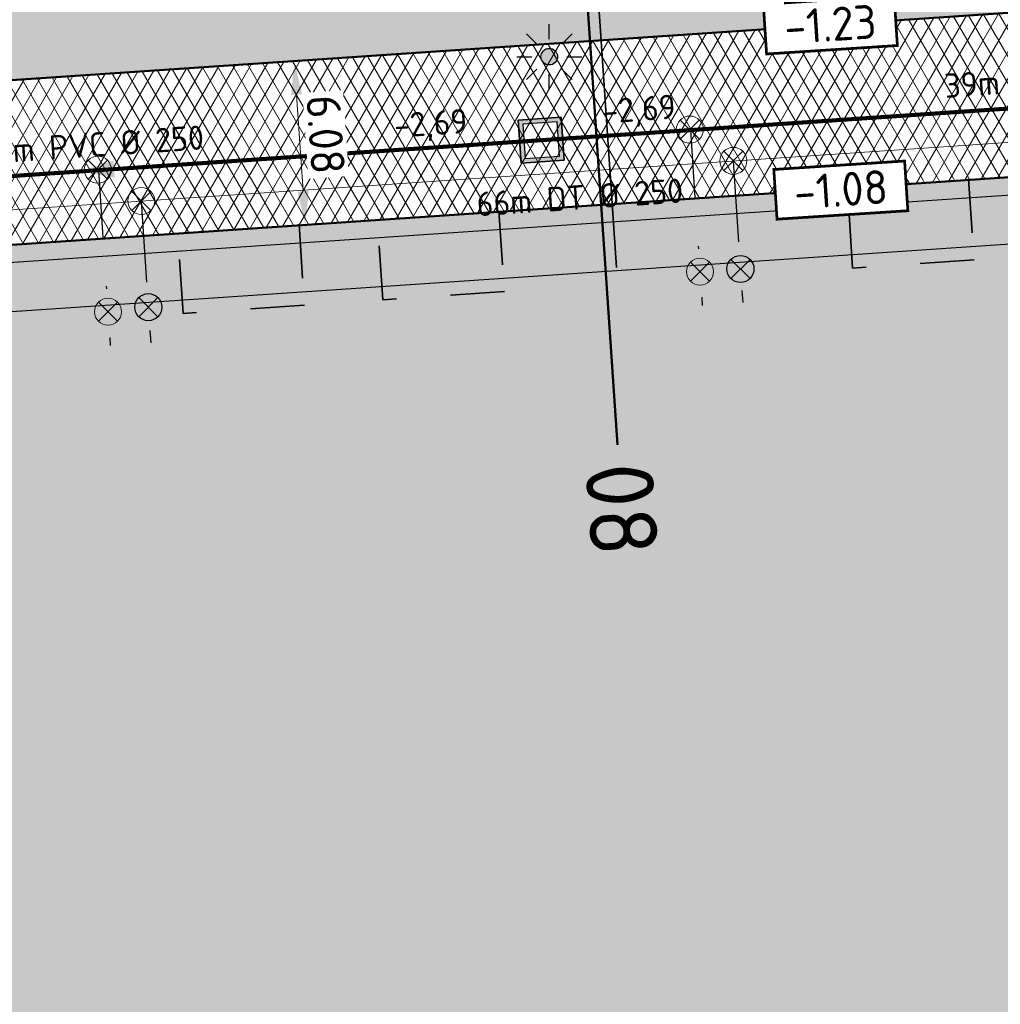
# Model space of a CAD drawing. Header units: metres. Extents: x 240159 to 241664, y 578380 to 583939.
# Tile 45 of 71: x 240620 to 240656, y 583683 to 583719. Entities that reach past the tile are written whole.
import ezdxf
from ezdxf.enums import TextEntityAlignment as Align

# ---------------------------------------------------------------- set-up
doc = ezdxf.new("R2010")
doc.units = ezdxf.units.M
doc.set_wipeout_variables(frame=1)
for name, pattern in [('RI-HWA_HUISAANSLUITING', [4.8, 3, -1.8]), ('RI-VWA_HUISAANSLUITING', [6.1, 2.5, -1.8, 0, -1.8]), ('XX-HIDDEN', [4, 2, -2])]:
    doc.linetypes.add(name, pattern=pattern)
for name, color, linetype, lineweight in [('N-AL-HOOGTELABEL-S', 7, 'Continuous', 13), ('N-GV-GR-BOLLEN-A', 92, 'Continuous', 9), ('N-WE-IE-MEUBILAIR_WEGMEUBILAIR_LICHTMAST_MET_PASTEGEL-S', 7, 'Continuous', 25), ('N-WE-KL-MANTELBUIS-G', 7, 'KL-MANTELBUIS-N', 35), ('N-WE-KL-TRACE_WENSTRACE-A', 7, 'Continuous', 25), ('N-WE-RI-BOB-T', 7, 'Continuous', 13), ('N-WE-RI-MATERIAAL_DIAMETER_LENGTE-T', 7, 'Continuous', 13), ('N-WE-RI-STROOMRICHTING-S', 7, 'Continuous', 13), ('N-WE-VH-KANTVERHARDING-GD', 4, 'Continuous', 50), ('N-WE-VH-MATERIAALGRENS-G', 7, 'XX-HIDDEN', 35), ('N-WE-VH-VERHARDING_ASFALT_DEKLAAG-A', 252, 'Continuous', 18), ('N-WE-VH-VERHARDING_HALFVERHARDING-A', 234, 'Continuous', 9), ('X-XX-AL-REFERENTIE-M', 7, 'Continuous', 18), ('X-XX-AL-VERWIJZING_PROFIEL-S', 160, 'Continuous', 13)]:
    doc.layers.add(name, color=color, linetype=linetype, lineweight=lineweight)
for name, color, linetype, lineweight, true_color in [('N-WE-RI-HWA_HUISAANSLUITING_PVC_125-G', 150, 'RI-HWA_HUISAANSLUITING', 25, 0x007fff), ('N-WE-RI-HWA_HULPSTUK-ONTSTOPPINGSSTUK-S', 150, 'Continuous', 25, 0x007fff), ('N-WE-RI-HWA_HULPSTUK_INLAAT-S', 150, 'Continuous', 13, 0x007fff), ('N-WE-RI-HWA_LEIDINGINFO-S', 150, 'Continuous', 13, 0x007fff), ('N-WE-RI-HWA_TRANSPORTLEIDING_BETON_500-G', 150, 'Continuous', 20, 0x007fff), ('N-WE-RI-VWA_HUISAANSLUITING_PVC_125-G', 20, 'RI-VWA_HUISAANSLUITING', 25, 0xff3f00), ('N-WE-RI-VWA_HULPSTUK_INLAAT-S', 20, 'Continuous', 13, 0xff3f00), ('N-WE-RI-VWA_HULPSTUK_ONTSTOPPINGSSTUK-S', 20, 'Continuous', 13, 0xff3f00), ('N-WE-RI-VWA_LEIDINGINFO-S', 20, 'Continuous', 13, 0xff3f00), ('N-WE-RI-VWA_RIOOLPUT-S', 20, 'Continuous', 13, 0xff3f00), ('N-WE-RI-VWA_TRANSPORTLEIDING_BETON_500-G', 20, 'Continuous', 20, 0xff3f00)]:
    doc.layers.add(name, color=color, linetype=linetype, lineweight=lineweight, true_color=true_color)
doc.styles.add('NLCS-ISO', font='NLCS-ISO.ttf')
doc.styles.add('NLCS-ISO-ANNOTATIEF-T25', font='NLCS-ISO.ttf', dxfattribs={"height": 2.5})
doc.styles.add('NLCS-ISO-M1000-T25', font='NLCS-ISO.ttf', dxfattribs={"height": 2.5})
doc.linetypes.add('KL-MANTELBUIS-N', pattern='A,0,-2,[80,NLCS.SHX,S=1,R=0,X=0,Y=0],-2', length=4)
doc.dimstyles.new('NLCS-ANNOTATIEF-T25-PIJL_L2_H1', dxfattribs={"dimtxt": 2.5, "dimasz": 2.5, "dimexe": 2, "dimexo": 2, "dimgap": 0.7, "dimtad": 1, "dimzin": 0, "dimdsep": 46, "dimtxsty": 'NLCS-ISO-ANNOTATIEF-T25', "dimcen": 0, "dimdle": 2, "dimclrd": 256, "dimclre": 256, "dimclrt": 256, "dimadec": 1, "dimazin": 0, "dimtfac": 1, "dimtdec": 3, "dimtofl": 0, "dimtmove": 0, "dimatfit": 3, "dimfxl": 2, "dimfxlon": 1, "dimtfillclr": 256, "dimtolj": 1, "dimtzin": 0, "dimlwd": -1, "dimlwe": -1, "dimarcsym": 0})
pattern_1 = [(45, (0, 0), (-0.8749916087, 0.8749916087), [0.3, -0.937425]), (135, (0, 0), (-0.8749916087, -0.8749916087), [0.3, -0.937425])]

# ---------------------------------------------------------------- blocks, each defined once
blk = doc.blocks.new('SAL-HOOGTELABEL_AANLEG-SO')
blk.add_wipeout([(-4.843, 1.799), (4.851, 1.799), (4.851, -1.887), (-4.843, -1.887)])
at = {"const_width": 0.2}
blk.add_lwpolyline([(-4.843, 1.799), (4.851, 1.799), (4.851, -1.887), (-4.843, -1.887)], close=True, dxfattribs=at)
at = {"style": 'NLCS-ISO'}
blk.add_attdef('HOOGTE', text='', height=2, dxfattribs=at).set_placement((0, 0), align=Align.MIDDLE_CENTER)
blk = doc.blocks.new('*U39')
at = {"lineweight": -3}
h = blk.add_hatch(color=256, dxfattribs=at)
h.dxf.hatch_style = 1
h.paths.add_polyline_path([(2.131, -1.86), (1.86, 2.131), (-2.131, 1.86), (-1.86, -2.131)])
h.paths.add_polyline_path([(-1.488, -1.705), (-1.705, 1.488), (1.488, 1.705), (1.705, -1.488)], flags=16)
at = {"lineweight": -3, "flags": 128}
for points in [[(2.131, -1.86), (-1.86, -2.131), (-2.131, 1.86), (1.86, 2.131)], [(-2.131, 1.86), (-1.86, -2.131), (2.131, -1.86), (1.86, 2.131)], [(-1.705, 1.488), (-1.488, -1.705), (1.705, -1.488), (1.488, 1.705)]]:
    blk.add_lwpolyline(points, close=True, dxfattribs=at)
blk = doc.blocks.new('*U82')
at = {"color": 0}
blk.add_line((-1.257, -0.085), (1.257, 0.085), dxfattribs=at)
at = {"layer": 'N-WE-RI-STROOMRICHTING-S', "color": 0}
blk.add_solid([(-1.257, -0.085), (1.3, -0.543), (1.214, 0.714)], dxfattribs=at)
at = {"layer": 'N-WE-RI-BOB-T', "color": 0, "style": 'NLCS-ISO'}
for tag, p in [('BOB_RECHTS', (24.799, 3.316)), ('BOB_LINKS', (-25.28, -0.085))]:
    blk.add_attdef(tag, text='', height=1.8, rotation=3.8856, dxfattribs=at).set_placement(p, align=Align.MIDDLE_CENTER)
at = {"layer": 'N-WE-RI-MATERIAAL_DIAMETER_LENGTE-T', "color": 0, "style": 'NLCS-ISO'}
blk.add_attdef('RIOOLINFO_001', (-11.831, 0.211), '', height=1.8, rotation=3.8856, dxfattribs=at)
blk = doc.blocks.new('*U81')
at = {"color": 0}
blk.add_line((-1.257, -0.089), (1.257, 0.089), dxfattribs=at)
at = {"layer": 'N-WE-RI-STROOMRICHTING-S', "color": 0}
blk.add_solid([(-1.257, -0.089), (1.301, -0.54), (1.213, 0.717)], dxfattribs=at)
at = {"layer": 'N-WE-RI-BOB-T', "color": 0, "style": 'NLCS-ISO'}
for tag, p in [('BOB_RECHTS', (30.633, 3.794)), ('BOB_LINKS', (-31.122, -0.564))]:
    blk.add_attdef(tag, text='', height=1.8, rotation=4.03675, dxfattribs=at).set_placement(p, align=Align.MIDDLE_CENTER)
at = {"layer": 'N-WE-RI-MATERIAAL_DIAMETER_LENGTE-T', "color": 0, "style": 'NLCS-ISO'}
blk.add_attdef('RIOOLINFO_001', (-11.832, 0.18), '', height=1.8, rotation=4.03675, dxfattribs=at)
blk = doc.blocks.new('SRI-HULP_INLAAT')
at = {"flags": 128}
for points in [[(-0.708, 0.706), (0.708, -0.706)], [(0.706, 0.708), (-0.706, -0.708)]]:
    blk.add_lwpolyline(points, dxfattribs=at)
blk.add_circle((0, 0), 1)
blk = doc.blocks.new('SRI-HULP_ONTSTOP')
h = blk.add_hatch(color=256)
h.dxf.hatch_style = 1
h.paths.add_polyline_path([(-0.707, 0.707, 0.198912), (-1, 0, 0.198912), (-0.707, -0.707), (0, 0)])
h = blk.add_hatch(color=256)
h.dxf.hatch_style = 1
h.paths.add_polyline_path([(1, 0, 0.198912), (0.707, 0.707), (0, 0), (0.707, -0.707, 0.198912)])
for p, q in [((-0.707, 0.707), (0.707, -0.707)), ((-0.707, -0.707), (0.707, 0.707))]:
    blk.add_line(p, q)
blk.add_circle((0, 0), 1)
blk = doc.blocks.new('N-SIE-WEG_LICHTMAST_SPOT-SO')
h = blk.add_hatch(color=256)
edge = h.paths.add_edge_path()
edge.add_arc((0, 0), 0.77, 0, 360)
for p, q in [((0, 1.625), (0, 3)), ((-2.121, 2.121), (-1.149, 1.149)), ((1.149, 1.149), (2.121, 2.121)), ((-3, 0), (-1.625, 0)), ((1.625, 0), (3, 0)), ((-2.121, -2.121), (-1.149, -1.149)), ((0, -3), (0, -1.625)), ((1.149, -1.149), (2.121, -2.121))]:
    blk.add_line(p, q)
blk.add_circle((0, 0), 0.77)
at = {"style": 'NLCS-ISO'}
blk.add_attdef('TYPE', text='', height=1.8, dxfattribs=at).set_placement((0, 3), align=Align.BOTTOM_CENTER)
blk = doc.blocks.new('N_lichtmast')
blk.add_blockref('N-SIE-WEG_LICHTMAST_SPOT-SO', (0, 0))
blk = doc.blocks.new('*U143')
at = {"layer": 'N-WE-RI-BOB-T', "color": 0, "style": 'NLCS-ISO'}
for tag, p in [('BOB_RECHTS', (102.727, 5.331)), ('BOB_LINKS', (-63.409, -5.929))]:
    blk.add_attdef(tag, text='', height=1.8, rotation=3.87749, dxfattribs=at).set_placement(p, align=Align.MIDDLE_CENTER)
at = {"layer": 'N-WE-RI-MATERIAAL_DIAMETER_LENGTE-T', "color": 0, "style": 'NLCS-ISO'}
blk.add_attdef('RIOOLINFO_001', (-11.573, -3.602), '', height=1.8, rotation=3.87749, dxfattribs=at)
blk = doc.blocks.new('*D212')
at = {"layer": 'Defpoints', "color": 0, "transparency": 16777216}
for p in [(240632.664, 583717.924), (240629.995, 583717.743), (240633.075, 583711.858)]:
    blk.add_point(p, dxfattribs=at)
at = {"layer": 'X-XX-AL-REFERENTIE-M', "transparency": 16777216}
for p, q in [((240630.993, 583717.81), (240628.997, 583717.675)), ((240630.322, 583712.924), (240630.08, 583716.496)), ((240631.404, 583711.744), (240629.408, 583711.609))]:
    blk.add_line(p, q, dxfattribs=at)
for points in [[(240630.287, 583716.51), (240629.872, 583716.482), (240629.995, 583717.743)], [(240630.529, 583712.938), (240630.114, 583712.91), (240630.406, 583711.677)]]:
    blk.add_solid(points, dxfattribs=at)
at = {"layer": 'X-XX-AL-REFERENTIE-M', "transparency": 16777216, "insert": (240631.157, 583715.023), "char_height": 1.25, "attachment_point": 5, "rotation": 273.8775, "style": 'NLCS-ISO-ANNOTATIEF-T25', "bg_fill": 3, "box_fill_scale": 1.1, "bg_fill_color": 256, "bg_fill_true_color": 13158600, "bg_fill_transparency": 0}
blk.add_mtext('\\A1;6.08', dxfattribs=at)
blk = doc.blocks.new('*U258')
at = {"color": 0, "linetype": 'ByBlock', "lineweight": 50}
blk.add_lwpolyline([(2.678, -39.505), (0, 0)], dxfattribs=at)
blk.add_circle((-0.169, 2.494), 2.5, dxfattribs=at)
at = {"color": 0, "linetype": 'ByBlock', "style": 'NLCS-ISO'}
blk.add_attdef('NPROFNR_001', (0.276, -41.043), '', height=5, rotation=273.87749, dxfattribs=at)

msp = doc.modelspace()

# ---------------------------------------------------------------- hatches: boundary and pattern name
at = {"layer": 'N-GV-GR-BOLLEN-A'}
h = msp.add_hatch(dxfattribs=at)
h.set_pattern_fill('AGR-BOLLEN', color=256, scale=0.5, pattern_type=2)
h.set_pattern_definition(pattern_1)
h.paths.add_polyline_path([(240686.474, 583735.503), (240748.725, 583739.722, -0.460694), (240763.66, 583724.475), (240761.251, 583697.29, 0.066949), (240762.114, 583678.259), (240765.893, 583657.375, -0.027843), (240768.68, 583634.896), (240773.404, 583565.204), (240779.941, 583574.402), (240778.573, 583636.488), (240794.946, 583725.789), (240796.591, 583769.562), (240796.764, 583773.057), (240793.275, 583772.783, -0.084188), (240757.188, 583776.178), (240741.334, 583780.426, 0.228324), (240682.712, 583765.292, -0.000854), (240659.229, 583745.644, -0.22007), (240596.227, 583728.709), (240513.155, 583743.564, 0.594048), (240482.46, 583699.445), (240488.768, 583688.3), (240507.69, 583654.865, -0.173814), (240514.477, 583598.584, -0.118522), (240502.533, 583574.041), (240526.377, 583548.37), (240523.712, 583587.68, -0.057678), (240524.325, 583600.551), (240529.022, 583629.153, 0.12265), (240527.101, 583652.738), (240518.082, 583679.469, -0.491873), (240530.436, 583697.965), (240589.679, 583701.98, 0.267474), (240599.665, 583708.673, -0.267474), (240611.311, 583716.476), (240665.692, 583720.162, 0.292007), (240674.317, 583726.529, -0.292007)])
h = msp.add_hatch(dxfattribs=at)
h.set_pattern_fill('AGR-BOLLEN', color=256, scale=0.5, pattern_type=2)
h.set_pattern_definition(pattern_1)
h.paths.add_polyline_path([(240613.188, 583703.719, -0.405648), (240619.057, 583710.246), (240661.804, 583713.143), (240672.116, 583713.842, 0.119329), (240669.351, 583714.316), (240611.722, 583710.41, 0.431026), (240604.362, 583701.478), (240605.016, 583696.264), (240613.441, 583696.835)])
edge = h.paths.add_edge_path()
edge.add_line((240610.318, 583653.976), (240617.395, 583654.456))
edge.add_line((240617.395, 583654.456), (240617.578, 583649.958))
edge.add_line((240617.578, 583649.958), (240610.831, 583649.501))
edge.add_arc((240357.203, 583622.695), 255.04, 3.87749, 6.03313, ccw=False)
edge.add_line((240611.659, 583639.942), (240614.213, 583602.271))
edge.add_line((240614.213, 583602.271), (240676.238, 583606.475))
edge.add_line((240676.238, 583606.475), (240671.317, 583639.338))
edge.add_line((240671.317, 583639.338), (240666.72, 583707.162))
edge.add_arc((240662.23, 583706.858), 4.5, 3.8775, 93.8775)
edge.add_line((240661.926, 583711.347), (240619.179, 583708.45))
edge.add_arc((240619.483, 583703.96), 4.5, 93.8775, 182.2135)
edge.add_line((240614.986, 583703.787), (240615.304, 583695.158))
edge.add_line((240615.304, 583695.158), (240613.507, 583695.036))
edge.add_line((240613.507, 583695.036), (240605.24, 583694.476))
edge.add_line((240605.24, 583694.476), (240609.446, 583660.933))
edge.add_line((240609.446, 583660.933), (240617.123, 583661.454))
edge.add_line((240617.123, 583661.454), (240617.306, 583656.956))
edge.add_line((240617.306, 583656.956), (240610.006, 583656.461))
edge.add_line((240610.006, 583656.461), (240610.262, 583654.424))
edge.add_arc((240357.203, 583622.695), 255.04, 7.04518, 7.14666, ccw=False)
edge = h.paths.add_edge_path()
edge.add_line((240678.684, 583654.1), (240672.15, 583653.657))
edge.add_line((240672.15, 583653.657), (240673.108, 583639.532))
edge.add_line((240673.108, 583639.532), (240678.04, 583606.597))
edge.add_line((240678.04, 583606.597), (240682.404, 583606.893))
edge.add_line((240682.404, 583606.893), (240682.539, 583607.082))
edge.add_line((240682.539, 583607.082), (240680.418, 583622.973))
edge.add_arc((240881.177, 583649.772), 202.54, 178.77555, 187.6032, ccw=False)
edge = h.paths.add_edge_path()
edge.add_line((240678.932, 583674.162), (240670.798, 583673.611))
edge.add_line((240670.798, 583673.611), (240671.846, 583658.146))
edge.add_line((240671.846, 583658.146), (240678.831, 583658.62))
edge.add_arc((240881.177, 583649.772), 202.54, 177.43384, 177.49612, ccw=False)
edge.add_arc((240481.578, 583667.681), 197.46, 357.43384, 361.88106)
edge = h.paths.add_edge_path()
edge.add_line((240670.494, 583678.101), (240678.733, 583678.659))
edge.add_arc((240481.578, 583667.681), 197.46, 3.18719, 6.28712)
edge.add_line((240677.851, 583689.305), (240675.678, 583709.023))
edge.add_arc((240669.754, 583708.37), 5.96, 6.2871, 39.8395)
edge.add_line((240674.331, 583712.188), (240666.325, 583711.646))
edge.add_arc((240662.23, 583706.858), 6.3, 3.8775, 49.4622, ccw=False)
edge.add_line((240668.516, 583707.284), (240670.494, 583678.101))
at = {"layer": 'N-WE-KL-TRACE_WENSTRACE-A', "transparency": 33554559}
h = msp.add_hatch(dxfattribs=at)
h.set_pattern_fill('AKL-TRACE', color=256, scale=0.5, pattern_type=2)
h.set_pattern_definition([(45, (0, 0), (-0.5303300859, 0.5303300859), [0.5]), (135, (0, 0), (-0.5303300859, -0.5303300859), [0.5])])
edge = h.paths.add_edge_path()
edge.add_line((240673.108, 583639.532), (240668.516, 583707.284))
edge.add_arc((240662.23, 583706.858), 6.3, 3.8775, 93.8775)
edge.add_line((240661.804, 583713.143), (240619.057, 583710.246))
edge.add_arc((240619.483, 583703.96), 6.3, 93.8775, 182.1969)
edge.add_line((240613.188, 583703.719), (240613.441, 583696.835))
edge.add_line((240613.441, 583696.835), (240613.507, 583695.036))
edge.add_line((240613.507, 583695.036), (240615.304, 583695.158))
edge.add_line((240615.304, 583695.158), (240614.986, 583703.787))
edge.add_arc((240619.483, 583703.96), 4.5, 93.8775, 182.2135, ccw=False)
edge.add_line((240619.179, 583708.45), (240661.926, 583711.347))
edge.add_arc((240662.23, 583706.858), 4.5, 3.8775, 93.8775, ccw=False)
edge.add_line((240666.72, 583707.162), (240671.317, 583639.338))
edge.add_line((240671.317, 583639.338), (240677.726, 583596.54))
edge.add_line((240677.726, 583596.54), (240679.517, 583596.734))
edge.add_line((240679.517, 583596.734), (240673.108, 583639.532))
at = {"layer": 'N-WE-VH-VERHARDING_ASFALT_DEKLAAG-A'}
h = msp.add_hatch(dxfattribs=at)
h.set_pattern_fill('AVH-ASFALT', color=256, scale=0.5, pattern_type=2)
h.set_pattern_definition([(60, (0, 0), (-0.4330127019, 0.25), []), (120, (0, 0), (-0.4330127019, -0.25), [])])
edge = h.paths.add_edge_path()
edge.add_line((240767.256, 583566.003), (240762.614, 583634.485))
edge.add_arc((240565.606, 583621.132), 197.46, 3.87749, 10.25709)
edge.add_line((240759.91, 583656.293), (240756.131, 583677.176))
edge.add_arc((240832.432, 583690.983), 77.54, 174.93648, 190.25709, ccw=False)
edge.add_line((240755.195, 583697.827), (240757.603, 583725.012))
edge.add_arc((240749.675, 583725.714), 7.96, 354.9365, 453.8775)
edge.add_line((240749.136, 583733.656), (240686.885, 583729.437))
edge.add_arc((240687.423, 583721.495), 7.96, 93.8775, 186.2871)
edge.add_line((240679.511, 583720.623), (240682.9, 583689.861))
edge.add_arc((240481.578, 583667.681), 202.54, -2.56616, 6.28712, ccw=False)
edge.add_arc((240881.177, 583649.772), 197.46, 177.43384, 187.6032)
edge.add_line((240685.453, 583623.645), (240687.834, 583605.814))
edge.add_arc((240487.074, 583579.016), 202.54, 3.87749, 7.6032, ccw=False)
edge.add_line((240689.151, 583592.712), (240691.19, 583562.626))
edge.add_line((240691.19, 583562.626), (240686.121, 583562.282))
edge.add_line((240686.121, 583562.282), (240684.082, 583592.369))
edge.add_arc((240487.074, 583579.016), 197.46, 3.87749, 7.6032)
edge.add_line((240682.798, 583605.142), (240680.418, 583622.973))
edge.add_arc((240881.177, 583649.772), 202.54, 177.43384, 187.6032, ccw=False)
edge.add_arc((240481.578, 583667.681), 197.46, 357.43384, 366.28712)
edge.add_line((240677.851, 583689.305), (240675.678, 583709.023))
edge.add_arc((240669.754, 583708.37), 5.96, 6.2871, 93.8775)
edge.add_line((240669.351, 583714.316), (240611.722, 583710.41))
edge.add_arc((240612.26, 583702.469), 7.96, 93.8775, 187.1467)
edge.add_line((240604.362, 583701.478), (240610.262, 583654.424))
edge.add_arc((240357.203, 583622.695), 255.04, 3.87749, 7.14666, ccw=False)
edge.add_line((240611.659, 583639.942), (240617.242, 583557.574))
edge.add_line((240617.242, 583557.574), (240612.174, 583557.23))
edge.add_line((240612.174, 583557.23), (240606.591, 583639.598))
edge.add_arc((240357.203, 583622.695), 249.96, 3.87749, 7.14666)
edge.add_line((240605.221, 583653.792), (240600.557, 583690.991))
edge.add_arc((240594.644, 583690.249), 5.96, 7.1467, 93.8775)
edge.add_line((240594.24, 583696.196), (240530.847, 583691.899))
edge.add_arc((240531.386, 583683.957), 7.96, 93.8775, 198.6428)
edge.add_line((240523.843, 583681.413), (240532.861, 583654.682))
edge.add_arc((240480.709, 583637.087), 55.04, -9.3268, 18.6428, ccw=False)
edge.add_line((240535.022, 583628.167), (240530.324, 583599.566))
edge.add_arc((240579.624, 583591.469), 49.96, 170.6732, 183.8775)
edge.add_line((240529.778, 583588.091), (240532.319, 583550.603))
edge.add_line((240532.319, 583550.603), (240527.251, 583550.26))
edge.add_arc((240521.311, 583549.843), 5.954, -29.8124, 4.0107, ccw=False)
edge.add_line((240526.477, 583546.883), (240523.712, 583587.68))
edge.add_arc((240579.624, 583591.469), 56.04, 170.6732, 183.8775, ccw=False)
edge.add_line((240524.325, 583600.551), (240529.022, 583629.153))
edge.add_arc((240480.709, 583637.087), 48.96, 350.6732, 378.6428)
edge.add_line((240527.101, 583652.738), (240518.082, 583679.469))
edge.add_arc((240531.386, 583683.957), 14.04, 93.8775, 198.6428, ccw=False)
edge.add_line((240530.436, 583697.965), (240589.679, 583701.98))
edge.add_arc((240588.865, 583713.993), 12.04, 273.8775, 333.776)
edge.add_arc((240612.26, 583702.469), 14.04, 93.8775, 153.776, ccw=False)
edge.add_line((240611.311, 583716.476), (240665.692, 583720.162))
edge.add_arc((240665.019, 583730.1), 9.96, 273.8775, 338.9903)
edge.add_arc((240687.423, 583721.495), 14.04, 93.8775, 158.9903, ccw=False)
edge.add_line((240686.474, 583735.503), (240748.725, 583739.722))
edge.add_arc((240749.675, 583725.714), 14.04, -5.0635, 93.8775, ccw=False)
edge.add_line((240763.66, 583724.475), (240761.251, 583697.29))
edge.add_arc((240832.432, 583690.983), 71.46, 174.93648, 190.25709)
edge.add_line((240762.114, 583678.259), (240765.893, 583657.375))
edge.add_arc((240565.606, 583621.132), 203.54, 3.87749, 10.25709, ccw=False)
edge.add_line((240768.68, 583634.896), (240773.73, 583560.394))
edge.add_arc((240780.413, 583564.719), 7.96, 183.8775, 212.9068, ccw=False)
edge.add_line((240772.471, 583564.18), (240772.324, 583566.347))
edge.add_line((240772.324, 583566.347), (240767.256, 583566.003))
at = {"layer": 'N-WE-VH-VERHARDING_HALFVERHARDING-A'}
h = msp.add_hatch(dxfattribs=at)
h.set_pattern_fill('AVH-HALFVERHARDING', color=256, scale=0.25, pattern_type=2)
h.set_pattern_definition([(50, (0, 0), (1.7931504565, -0.1568803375), [0.1875, -2.0625]), (355, (0, 0), (-0.346878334, 1.880480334), [0.15, -1.65]), (100.4514, (0.1494, -0.013), (1.4462734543, 1.723598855), [0.159350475, -1.75285528]), (46.1842, (0, 0.5), (2.6681026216, -0.413797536), [0.28125, -3.09375]), (96.6356, (0.2223, 0.4655), (2.336656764, 2.435294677), [0.23902572, -2.6292825]), (351.1842, (0, 0.5), (2.336654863, 2.435296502), [0.225, -2.475]), (21, (0.25, 0.375), (1.4922676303, -1.0065472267), [0.1875, -2.0625]), (326, (0.25, 0.375), (0.60828833, 1.8128751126), [0.15, -1.65]), (71.4514, (0.3744, 0.2911), (2.1005565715, 0.806326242), [0.159350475, -1.75285528]), (37.5, (0, 0), (0.0303996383, 0.8322346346), [0, -1.63, 0, -1.675, 0, -1.65625]), (7.5, (0, 0), (0.6576738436, 0.9860292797), [0, -0.955, 0, -1.5925, 0, -0.63125]), (327.5, (-0.5575, 0), (1.3345560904, -0.05638717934), [0, -0.625, 0, -1.95, 0, -2.5875]), (317.5, (-0.8075, 0), (1.4579654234, 0.2502624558), [0, -0.8125, 0, -1.295, 0, -1.8375])])
h.paths.add_polyline_path([(240539.681, 583638.673), (240535.725, 583638.717, -0.020448), (240535.675, 583634.218), (240539.946, 583634.169)])
h.paths.add_polyline_path([(240535.095, 583657.324), (240532.282, 583656.399), (240532.861, 583654.682, -0.012211), (240533.658, 583652.115), (240536.532, 583653.059)])
h.paths.add_polyline_path([(240545.531, 583692.894), (240541.041, 583692.59), (240541.241, 583689.637), (240545.731, 583689.941)])
h.paths.add_polyline_path([(240555.023, 583693.538), (240550.533, 583693.233), (240550.734, 583690.28), (240555.223, 583690.584)])
h.paths.add_polyline_path([(240577.383, 583695.053), (240572.893, 583694.749), (240573.093, 583691.796), (240577.583, 583692.1)])
h.paths.add_polyline_path([(240630.173, 583711.661), (240625.683, 583711.357), (240625.883, 583708.403), (240630.373, 583708.708)])
h.paths.add_polyline_path([(240637.565, 583712.162), (240633.075, 583711.858), (240633.275, 583708.904), (240637.765, 583709.209)])
h.paths.add_polyline_path([(240654.934, 583713.339), (240650.445, 583713.035), (240650.645, 583710.082), (240655.134, 583710.386)])

# ---------------------------------------------------------------- linework, layer by layer
at = {"layer": 'N-WE-KL-MANTELBUIS-G', "linetype": 'KL-MANTELBUIS-N', "ltscale": 2}
msp.add_line((240641.199, 583720.589), (240641.91, 583710.1), dxfattribs=at)
at = {"layer": 'N-WE-KL-TRACE_WENSTRACE-A', "transparency": 33554559}
msp.add_lwpolyline([(240673.108, 583639.532), (240668.516, 583707.284, 0.414214), (240661.804, 583713.143), (240619.057, 583710.246, 0.405648), (240613.188, 583703.719), (240613.441, 583696.835), (240613.507, 583695.036), (240615.304, 583695.158), (240614.986, 583703.787, -0.405733), (240619.179, 583708.45), (240661.926, 583711.347, -0.414214), (240666.72, 583707.162), (240671.317, 583639.338), (240677.726, 583596.54), (240679.517, 583596.734)], format="xyb", close=True, dxfattribs=at)
at = {"layer": 'N-WE-RI-HWA_HUISAANSLUITING_PVC_125-G'}
for p, q in [((240646.225, 583714.042), (240646.58, 583708.804)), ((240624.331, 583712.558), (240624.686, 583707.32))]:
    msp.add_line(p, q, dxfattribs=at)
at = {"layer": 'N-WE-RI-HWA_TRANSPORTLEIDING_BETON_500-G'}
msp.add_line((240607.513, 583711.418), (240673.643, 583715.9), dxfattribs=at)
at = {"layer": 'N-WE-RI-VWA_HUISAANSLUITING_PVC_125-G'}
for p, q in [((240644.643, 583715.188), (240645.083, 583708.702)), ((240622.75, 583713.704), (240623.19, 583707.219))]:
    msp.add_line(p, q, dxfattribs=at)
at = {"layer": 'N-WE-RI-VWA_TRANSPORTLEIDING_BETON_500-G', "const_width": 0.15, "flags": 128}
msp.add_lwpolyline([(240609.125, 583639.77), (240602.079, 583699.273), (240606.376, 583712.594), (240639.124, 583714.813), (240677.715, 583717.429)], dxfattribs=at)
at = {"layer": 'N-WE-VH-KANTVERHARDING-GD', "ltscale": 0.1}
for points in [[(240529.022, 583629.153, 0.12265), (240527.101, 583652.738), (240518.082, 583679.469, -0.491873), (240530.436, 583697.965), (240589.679, 583701.98, 0.267474), (240599.665, 583708.673, -0.267474), (240611.311, 583716.476), (240665.692, 583720.162, 0.292007), (240674.317, 583726.529, -0.292007), (240686.474, 583735.503), (240748.725, 583739.722, -0.460694)], [(240680.418, 583622.973, -0.044401), (240678.84, 583658.84, 0.038649), (240677.851, 583689.305), (240675.678, 583709.023, 0.401949), (240669.351, 583714.316), (240611.722, 583710.41, 0.431026), (240604.362, 583701.478), (240610.262, 583654.424, -0.014265), (240611.659, 583639.942)]]:
    msp.add_lwpolyline(points, format="xyb", dxfattribs=at)
at = {"layer": 'N-WE-VH-MATERIAALGRENS-G'}
msp.add_lwpolyline([(240654.932, 583713.379), (240655.134, 583710.386), (240650.645, 583710.082), (240650.442, 583713.075)], dxfattribs=at)

# ---------------------------------------------------------------- block references
at = {"layer": 'N-WE-IE-MEUBILAIR_WEGMEUBILAIR_LICHTMAST_MET_PASTEGEL-S', "xscale": 0.4, "yscale": 0.4, "zscale": 0.4}
msp.add_blockref('N_lichtmast', (240639.426, 583717.904), dxfattribs=at)
at = {"layer": 'N-WE-RI-HWA_HULPSTUK-ONTSTOPPINGSSTUK-S', "xscale": 0.5, "yscale": 0.5, "zscale": 0.5}
for p in [(240646.495, 583710.051), (240624.597, 583708.635)]:
    msp.add_blockref('SRI-HULP_ONTSTOP', p, dxfattribs=at)
at = {"layer": 'N-WE-RI-HWA_HULPSTUK_INLAAT-S', "xscale": 0.5, "yscale": 0.5, "zscale": 0.5}
for p in [(240646.232, 583714.049), (240624.339, 583712.565)]:
    msp.add_blockref('SRI-HULP_INLAAT', p, dxfattribs=at)
at = {"layer": 'N-WE-RI-HWA_LEIDINGINFO-S'}
ref = msp.add_blockref('*U143', (240640.578, 583713.659), dxfattribs=dict(at, xscale=0.5, yscale=0.5, zscale=0.5))
ref.add_attrib('RIOOLINFO_001', '66m DT %%C 250', (240636.767, 583711.992), dxfattribs={"layer": 'N-WE-RI-MATERIAAL_DIAMETER_LENGTE-T', "color": 0, "height": 0.9, "rotation": 3.8775, "style": 'NLCS-ISO'})
at = {"layer": 'N-WE-RI-VWA_HULPSTUK_INLAAT-S', "xscale": 0.5, "yscale": 0.5, "zscale": 0.5}
for p in [(240644.624, 583715.207), (240622.731, 583713.723)]:
    msp.add_blockref('SRI-HULP_INLAAT', p, dxfattribs=at)
at = {"layer": 'N-WE-RI-VWA_HULPSTUK_ONTSTOPPINGSSTUK-S', "xscale": 0.5, "yscale": 0.5, "zscale": 0.5}
for p in [(240644.998, 583709.95), (240623.105, 583708.466)]:
    msp.add_blockref('SRI-HULP_ONTSTOP', p, dxfattribs=at)
at = {"layer": 'N-WE-RI-VWA_RIOOLPUT-S', "xscale": 0.4, "yscale": 0.4, "zscale": 0.4}
msp.add_blockref('*U39', (240639.124, 583714.813), dxfattribs=at)
at = {"layer": 'X-XX-AL-VERWIJZING_PROFIEL-S', "xscale": 0.5, "yscale": 0.5, "zscale": 0.5}
msp.add_blockref('*U258', (240640.605, 583723.298), dxfattribs=at).add_auto_attribs({'NPROFNR_001': '08'})

# ---------------------------------------------------------------- next in the draw order: block references
at = {"layer": 'N-AL-HOOGTELABEL-S'}
ref = msp.add_blockref('SAL-HOOGTELABEL_AANLEG-SO', (240649.817, 583719.101), dxfattribs=dict(at, xscale=0.4999999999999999, yscale=0.4999999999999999, zscale=0.4999999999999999, rotation=3.700000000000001))
ref.add_attrib('HOOGTE', '-1.23', dxfattribs={"layer": '0', "height": 1.25, "rotation": 3.7, "style": 'NLCS-ISO-M1000-T25'}).set_placement((240649.817, 583719.101), align=Align.MIDDLE_CENTER)
ref = msp.add_blockref('SAL-HOOGTELABEL_AANLEG-SO', (240650.208, 583712.989), dxfattribs=dict(at, xscale=-0.4999999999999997, yscale=0.5, zscale=0.5, rotation=3.700000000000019))
ref.add_attrib('HOOGTE', '-1.08', dxfattribs={"layer": '0', "height": 1.25, "rotation": 3.7, "style": 'NLCS-ISO-M1000-T25'}).set_placement((240650.208, 583712.989), align=Align.MIDDLE_CENTER)

# ---------------------------------------------------------------- next in the draw order: dimensions: what is measured, and where the dimension line sits
at = {"layer": 'X-XX-AL-REFERENTIE-M'}
dim = msp.add_linear_dim(base=(240629.995, 583717.743), p1=(240633.075, 583711.858), p2=(240632.664, 583717.924), angle=93.8775, dimstyle='NLCS-ANNOTATIEF-T25-PIJL_L2_H1', override={"dimtfill": 1}, dxfattribs=at)
dim.commit()
dim.dimension.update_dxf_attribs({"geometry": '*D212', "text_midpoint": (240630.184, 583714.957), "dimtype": 161})

# ---------------------------------------------------------------- next in the draw order: linework, layer by layer
at = {"layer": 'N-WE-VH-MATERIAALGRENS-G'}
for points in [[(240637.562, 583712.202), (240637.765, 583709.209), (240633.275, 583708.904), (240633.073, 583711.898)], [(240630.17, 583711.701), (240630.373, 583708.708), (240625.883, 583708.403), (240625.68, 583711.397)]]:
    msp.add_lwpolyline(points, dxfattribs=at)

# ---------------------------------------------------------------- next in the draw order: block references
at = {"layer": 'N-WE-RI-VWA_LEIDINGINFO-S'}
ref = msp.add_blockref('*U81', (240658.37, 583716.167), dxfattribs=dict(at, xscale=0.5, yscale=0.5, zscale=0.5))
ref.add_attrib('RIOOLINFO_001', '39m PVC %%C 250', (240654.07, 583716.371), dxfattribs={"layer": 'N-WE-RI-MATERIAAL_DIAMETER_LENGTE-T', "color": 0, "height": 0.9, "rotation": 4.0368, "style": 'NLCS-ISO'})
ref.add_attrib('BOB_LINKS_001', '-2,69', (240641.42, 583715.426), dxfattribs={"layer": 'N-WE-RI-BOB-T', "color": 0, "height": 0.9, "rotation": 4.0368, "style": 'NLCS-ISO'})
ref.add_attrib('BOB_RECHTS_001', '-2,55', (240672.297, 583717.605), dxfattribs={"layer": 'N-WE-RI-BOB-T', "color": 0, "height": 0.9, "rotation": 4.0368, "style": 'NLCS-ISO'})
ref = msp.add_blockref('*U82', (240622.704, 583713.698), dxfattribs=dict(at, xscale=0.5, yscale=0.5, zscale=0.5))
ref.add_attrib('RIOOLINFO_001', '33m PVC %%C 250', (240618.405, 583713.913), dxfattribs={"layer": 'N-WE-RI-MATERIAAL_DIAMETER_LENGTE-T', "color": 0, "height": 0.9, "rotation": 3.8856, "style": 'NLCS-ISO'})
ref.add_attrib('BOB_LINKS_001', '-2,81', (240608.764, 583713.206), dxfattribs={"layer": 'N-WE-RI-BOB-T', "color": 0, "height": 0.9, "rotation": 3.8856, "style": 'NLCS-ISO'})
ref.add_attrib('BOB_RECHTS_001', '-2,69', (240633.714, 583714.901), dxfattribs={"layer": 'N-WE-RI-BOB-T', "color": 0, "height": 0.9, "rotation": 3.8856, "style": 'NLCS-ISO'})

doc.saveas('drawing.dxf')
